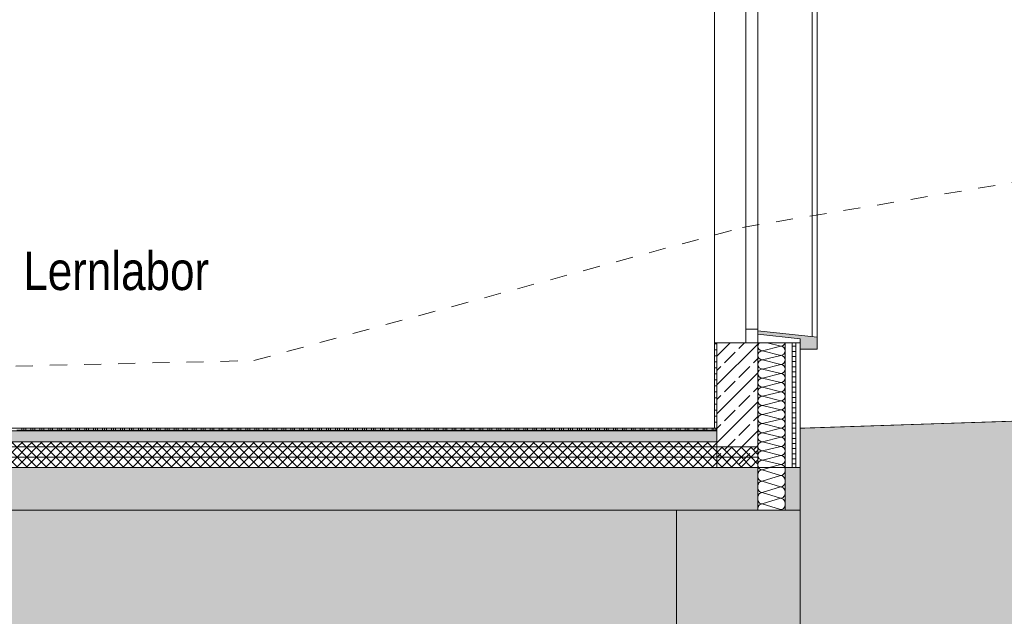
# Model space of a CAD drawing. Header units: metres. Extents: x 0 to 334, y 0 to 60.
# Tile 64 of 72: x 114.47 to 120.24, y 11.82 to 15.31. Entities that reach past the tile are written whole.
import ezdxf

# ---------------------------------------------------------------- set-up
doc = ezdxf.new("R2010")
doc.units = ezdxf.units.M
doc.header["$MEASUREMENT"] = 0
doc.linetypes.add('Strichlinie_ eng', pattern=[0.115, 0.075, -0.04])
for name, color, linetype in [('00 Linien_Kreise_Splines', 7, 'Continuous'), ('00 Schraffuren', 7, 'Continuous'), ('60 Gelände neu', 7, 'Continuous'), ('94 Genehmigungsplanung Bemaßung', 7, 'Continuous'), ('Neubau_00 Schraffuren', 7, 'Continuous'), ('Neubau_10 Wand außen', 7, 'Continuous'), ('Neubau_20 Bodenaufbau', 7, 'Continuous'), ('Neubau_20 Fundament_Bodenplatte', 7, 'Continuous'), ('Neubau_90 Allgemein Beschriftung', 7, 'Continuous')]:
    doc.layers.add(name, color=color, linetype=linetype)
doc.styles.add('ERSTELLTER_STIL_1', font='ARIALN.TTF')
doc.linetypes.add('Gras', pattern='A,0,[5,995_ARC_301 ERW_SC_A1_2607011.Shx,S=0.007937,R=0,X=0,Y=0.039752],-1,0', length=1)
doc.dimstyles.new('ERSTELLTER_STIL__1', dxfattribs={"dimtxt": 0.175, "dimasz": 0.095143, "dimexe": 0.18, "dimexo": 0.0625, "dimgap": 0, "dimtad": 1, "dimzin": 0, "dimdsep": 46, "dimtxsty": 'ERSTELLTER_STIL_1', "dimblk": 'ARROWHEAD_6', "dimblk1": 'ARROWHEAD_6', "dimblk2": 'ARROWHEAD_6', "dimcen": 0.09, "dimse1": 1, "dimse2": 1, "dimclrd": 7, "dimclre": 7, "dimclrt": 7, "dimazin": 0, "dimtfac": 1, "dimtdec": 4, "dimtmove": 0, "dimatfit": 3, "dimfxl": 1, "dimtolj": 1, "dimtzin": 0, "dimarcsym": 0})
pattern_1 = [(45, (111.51342, 12.92067), (-0.02828427, 0.02828427), []), (135, (111.51342, 12.92067), (0.02828427, 0.02828427), [])]
pattern_2 = [(45, (111.51342, 12.92067), (-0.0848528, 0.0848528), []), (45, (111.471, 12.9631), (-0.0848528, 0.0848528), [0.09, -0.03])]

# ---------------------------------------------------------------- blocks, each defined once
blk = doc.blocks.new('*X29', base_point=(111.5134, 12.9207))
at = {"layer": 'Neubau_20 Bodenaufbau', "color": 7, "linetype": 'Continuous', "lineweight": 13}
for p, q in [((114.4834, 12.9207), (114.4834, 12.9057)), ((114.4947, 12.9207), (114.4947, 12.9057)), ((114.5059, 12.9207), (114.5059, 12.9057)), ((114.5359, 12.9207), (114.5359, 12.9057)), ((114.5472, 12.9207), (114.5472, 12.9057)), ((114.5584, 12.9207), (114.5584, 12.9057)), ((114.5884, 12.9207), (114.5884, 12.9057)), ((114.5997, 12.9207), (114.5997, 12.9057)), ((114.6109, 12.9207), (114.6109, 12.9057)), ((114.6409, 12.9207), (114.6409, 12.9057)), ((114.6522, 12.9207), (114.6522, 12.9057)), ((114.6634, 12.9207), (114.6634, 12.9057)), ((114.6934, 12.9207), (114.6934, 12.9057)), ((114.7047, 12.9207), (114.7047, 12.9057)), ((114.7159, 12.9207), (114.7159, 12.9057)), ((114.7459, 12.9207), (114.7459, 12.9057)), ((114.7572, 12.9207), (114.7572, 12.9057)), ((114.7684, 12.9207), (114.7684, 12.9057)), ((114.7984, 12.9207), (114.7984, 12.9057)), ((114.8097, 12.9207), (114.8097, 12.9057)), ((114.8209, 12.9207), (114.8209, 12.9057)), ((114.8509, 12.9207), (114.8509, 12.9057)), ((114.8622, 12.9207), (114.8622, 12.9057)), ((114.8734, 12.9207), (114.8734, 12.9057)), ((114.9034, 12.9207), (114.9034, 12.9057)), ((114.9147, 12.9207), (114.9147, 12.9057)), ((114.9259, 12.9207), (114.9259, 12.9057)), ((114.9559, 12.9207), (114.9559, 12.9057)), ((114.9672, 12.9207), (114.9672, 12.9057)), ((114.9784, 12.9207), (114.9784, 12.9057)), ((115.0084, 12.9207), (115.0084, 12.9057)), ((115.0197, 12.9207), (115.0197, 12.9057)), ((115.0309, 12.9207), (115.0309, 12.9057)), ((115.0609, 12.9207), (115.0609, 12.9057)), ((115.0722, 12.9207), (115.0722, 12.9057)), ((115.0834, 12.9207), (115.0834, 12.9057)), ((115.1134, 12.9207), (115.1134, 12.9057)), ((115.1247, 12.9207), (115.1247, 12.9057)), ((115.1359, 12.9207), (115.1359, 12.9057)), ((115.1659, 12.9207), (115.1659, 12.9057)), ((115.1772, 12.9207), (115.1772, 12.9057)), ((115.1884, 12.9207), (115.1884, 12.9057)), ((115.2184, 12.9207), (115.2184, 12.9057)), ((115.2297, 12.9207), (115.2297, 12.9057)), ((115.2409, 12.9207), (115.2409, 12.9057)), ((115.2709, 12.9207), (115.2709, 12.9057)), ((115.2822, 12.9207), (115.2822, 12.9057)), ((115.2934, 12.9207), (115.2934, 12.9057)), ((115.3234, 12.9207), (115.3234, 12.9057)), ((115.3347, 12.9207), (115.3347, 12.9057)), ((115.3459, 12.9207), (115.3459, 12.9057)), ((115.3759, 12.9207), (115.3759, 12.9057)), ((115.3872, 12.9207), (115.3872, 12.9057)), ((115.3984, 12.9207), (115.3984, 12.9057)), ((115.4284, 12.9207), (115.4284, 12.9057)), ((115.4397, 12.9207), (115.4397, 12.9057)), ((115.4509, 12.9207), (115.4509, 12.9057)), ((115.4809, 12.9207), (115.4809, 12.9057)), ((115.4922, 12.9207), (115.4922, 12.9057)), ((115.5034, 12.9207), (115.5034, 12.9057)), ((115.5334, 12.9207), (115.5334, 12.9057)), ((115.5447, 12.9207), (115.5447, 12.9057)), ((115.5559, 12.9207), (115.5559, 12.9057)), ((115.5859, 12.9207), (115.5859, 12.9057)), ((115.5972, 12.9207), (115.5972, 12.9057)), ((115.6084, 12.9207), (115.6084, 12.9057)), ((115.6384, 12.9207), (115.6384, 12.9057)), ((115.6497, 12.9207), (115.6497, 12.9057)), ((115.6609, 12.9207), (115.6609, 12.9057)), ((115.6909, 12.9207), (115.6909, 12.9057)), ((115.7022, 12.9207), (115.7022, 12.9057)), ((115.7134, 12.9207), (115.7134, 12.9057)), ((115.7434, 12.9207), (115.7434, 12.9057)), ((115.7547, 12.9207), (115.7547, 12.9057)), ((115.7659, 12.9207), (115.7659, 12.9057)), ((115.7959, 12.9207), (115.7959, 12.9057)), ((115.8072, 12.9207), (115.8072, 12.9057)), ((115.8184, 12.9207), (115.8184, 12.9057)), ((115.8484, 12.9207), (115.8484, 12.9057)), ((115.8597, 12.9207), (115.8597, 12.9057)), ((115.8709, 12.9207), (115.8709, 12.9057)), ((115.9009, 12.9207), (115.9009, 12.9057)), ((115.9122, 12.9207), (115.9122, 12.9057)), ((115.9234, 12.9207), (115.9234, 12.9057)), ((115.9534, 12.9207), (115.9534, 12.9057)), ((115.9647, 12.9207), (115.9647, 12.9057)), ((115.9759, 12.9207), (115.9759, 12.9057)), ((116.0059, 12.9207), (116.0059, 12.9057)), ((116.0172, 12.9207), (116.0172, 12.9057)), ((116.0284, 12.9207), (116.0284, 12.9057)), ((116.0584, 12.9207), (116.0584, 12.9057)), ((116.0697, 12.9207), (116.0697, 12.9057)), ((116.0809, 12.9207), (116.0809, 12.9057)), ((116.1109, 12.9207), (116.1109, 12.9057)), ((116.1222, 12.9207), (116.1222, 12.9057)), ((116.1334, 12.9207), (116.1334, 12.9057)), ((116.1634, 12.9207), (116.1634, 12.9057)), ((116.1747, 12.9207), (116.1747, 12.9057)), ((116.1859, 12.9207), (116.1859, 12.9057)), ((116.2159, 12.9207), (116.2159, 12.9057)), ((116.2272, 12.9207), (116.2272, 12.9057)), ((116.2384, 12.9207), (116.2384, 12.9057)), ((116.2684, 12.9207), (116.2684, 12.9057)), ((116.2797, 12.9207), (116.2797, 12.9057)), ((116.2909, 12.9207), (116.2909, 12.9057)), ((116.3209, 12.9207), (116.3209, 12.9057)), ((116.3322, 12.9207), (116.3322, 12.9057)), ((116.3434, 12.9207), (116.3434, 12.9057)), ((116.3734, 12.9207), (116.3734, 12.9057)), ((116.3847, 12.9207), (116.3847, 12.9057)), ((116.3959, 12.9207), (116.3959, 12.9057)), ((116.4259, 12.9207), (116.4259, 12.9057)), ((116.4372, 12.9207), (116.4372, 12.9057)), ((116.4484, 12.9207), (116.4484, 12.9057)), ((116.4784, 12.9207), (116.4784, 12.9057)), ((116.4897, 12.9207), (116.4897, 12.9057)), ((116.5009, 12.9207), (116.5009, 12.9057)), ((116.5309, 12.9207), (116.5309, 12.9057)), ((116.5422, 12.9207), (116.5422, 12.9057)), ((116.5534, 12.9207), (116.5534, 12.9057)), ((116.5834, 12.9207), (116.5834, 12.9057)), ((116.5947, 12.9207), (116.5947, 12.9057)), ((116.6059, 12.9207), (116.6059, 12.9057)), ((116.6359, 12.9207), (116.6359, 12.9057)), ((116.6472, 12.9207), (116.6472, 12.9057)), ((116.6584, 12.9207), (116.6584, 12.9057)), ((116.6884, 12.9207), (116.6884, 12.9057)), ((116.6997, 12.9207), (116.6997, 12.9057)), ((116.7109, 12.9207), (116.7109, 12.9057)), ((116.7409, 12.9207), (116.7409, 12.9057)), ((116.7522, 12.9207), (116.7522, 12.9057)), ((116.7634, 12.9207), (116.7634, 12.9057)), ((116.7934, 12.9207), (116.7934, 12.9057)), ((116.8047, 12.9207), (116.8047, 12.9057)), ((116.8159, 12.9207), (116.8159, 12.9057)), ((116.8459, 12.9207), (116.8459, 12.9057)), ((116.8572, 12.9207), (116.8572, 12.9057)), ((116.8684, 12.9207), (116.8684, 12.9057)), ((116.8984, 12.9207), (116.8984, 12.9057)), ((116.9097, 12.9207), (116.9097, 12.9057)), ((116.9209, 12.9207), (116.9209, 12.9057)), ((116.9509, 12.9207), (116.9509, 12.9057)), ((116.9622, 12.9207), (116.9622, 12.9057)), ((116.9734, 12.9207), (116.9734, 12.9057)), ((117.0034, 12.9207), (117.0034, 12.9057)), ((117.0147, 12.9207), (117.0147, 12.9057)), ((117.0259, 12.9207), (117.0259, 12.9057)), ((117.0559, 12.9207), (117.0559, 12.9057)), ((117.0672, 12.9207), (117.0672, 12.9057)), ((117.0784, 12.9207), (117.0784, 12.9057)), ((117.1084, 12.9207), (117.1084, 12.9057)), ((117.1197, 12.9207), (117.1197, 12.9057)), ((117.1309, 12.9207), (117.1309, 12.9057)), ((117.1609, 12.9207), (117.1609, 12.9057)), ((117.1722, 12.9207), (117.1722, 12.9057)), ((117.1834, 12.9207), (117.1834, 12.9057)), ((117.2134, 12.9207), (117.2134, 12.9057)), ((117.2247, 12.9207), (117.2247, 12.9057)), ((117.2359, 12.9207), (117.2359, 12.9057)), ((117.2659, 12.9207), (117.2659, 12.9057)), ((117.2772, 12.9207), (117.2772, 12.9057)), ((117.2884, 12.9207), (117.2884, 12.9057)), ((117.3184, 12.9207), (117.3184, 12.9057)), ((117.3297, 12.9207), (117.3297, 12.9057)), ((117.3409, 12.9207), (117.3409, 12.9057)), ((117.3709, 12.9207), (117.3709, 12.9057)), ((117.3822, 12.9207), (117.3822, 12.9057)), ((117.3934, 12.9207), (117.3934, 12.9057)), ((117.4234, 12.9207), (117.4234, 12.9057)), ((117.4347, 12.9207), (117.4347, 12.9057)), ((117.4459, 12.9207), (117.4459, 12.9057)), ((117.4759, 12.9207), (117.4759, 12.9057)), ((117.4872, 12.9207), (117.4872, 12.9057)), ((117.4984, 12.9207), (117.4984, 12.9057)), ((117.5284, 12.9207), (117.5284, 12.9057)), ((117.5397, 12.9207), (117.5397, 12.9057)), ((117.5509, 12.9207), (117.5509, 12.9057)), ((117.5809, 12.9207), (117.5809, 12.9057)), ((117.5922, 12.9207), (117.5922, 12.9057)), ((117.6034, 12.9207), (117.6034, 12.9057)), ((117.6334, 12.9207), (117.6334, 12.9057)), ((117.6447, 12.9207), (117.6447, 12.9057)), ((117.6559, 12.9207), (117.6559, 12.9057)), ((117.6859, 12.9207), (117.6859, 12.9057)), ((117.6972, 12.9207), (117.6972, 12.9057)), ((117.7084, 12.9207), (117.7084, 12.9057)), ((117.7384, 12.9207), (117.7384, 12.9057)), ((117.7497, 12.9207), (117.7497, 12.9057)), ((117.7609, 12.9207), (117.7609, 12.9057)), ((117.7909, 12.9207), (117.7909, 12.9057)), ((117.8022, 12.9207), (117.8022, 12.9057)), ((117.8134, 12.9207), (117.8134, 12.9057)), ((117.8434, 12.9207), (117.8434, 12.9057)), ((117.8547, 12.9207), (117.8547, 12.9057)), ((117.8659, 12.9207), (117.8659, 12.9057)), ((117.8959, 12.9207), (117.8959, 12.9057)), ((117.9072, 12.9207), (117.9072, 12.9057)), ((117.9184, 12.9207), (117.9184, 12.9057)), ((117.9484, 12.9207), (117.9484, 12.9057)), ((117.9597, 12.9207), (117.9597, 12.9057)), ((117.9709, 12.9207), (117.9709, 12.9057)), ((118.0009, 12.9207), (118.0009, 12.9057)), ((118.0122, 12.9207), (118.0122, 12.9057)), ((118.0234, 12.9207), (118.0234, 12.9057)), ((118.0534, 12.9207), (118.0534, 12.9057)), ((118.0647, 12.9207), (118.0647, 12.9057)), ((118.0759, 12.9207), (118.0759, 12.9057)), ((118.1059, 12.9207), (118.1059, 12.9057)), ((118.1172, 12.9207), (118.1172, 12.9057)), ((118.1284, 12.9207), (118.1284, 12.9057)), ((118.1584, 12.9207), (118.1584, 12.9057)), ((118.1697, 12.9207), (118.1697, 12.9057)), ((118.1809, 12.9207), (118.1809, 12.9057)), ((118.2109, 12.9207), (118.2109, 12.9057)), ((118.2222, 12.9207), (118.2222, 12.9057)), ((118.2334, 12.9207), (118.2334, 12.9057)), ((118.2634, 12.9207), (118.2634, 12.9057)), ((118.2747, 12.9207), (118.2747, 12.9057)), ((118.2859, 12.9207), (118.2859, 12.9057)), ((118.3159, 12.9207), (118.3159, 12.9057)), ((118.3272, 12.9207), (118.3272, 12.9057)), ((118.3384, 12.9207), (118.3384, 12.9057)), ((118.3684, 12.9207), (118.3684, 12.9057)), ((118.3797, 12.9207), (118.3797, 12.9057)), ((118.3909, 12.9207), (118.3909, 12.9057)), ((118.4209, 12.9207), (118.4209, 12.9057)), ((118.4322, 12.9207), (118.4322, 12.9057)), ((118.4434, 12.9207), (118.4434, 12.9057)), ((118.4734, 12.9207), (118.4734, 12.9057)), ((118.4847, 12.9207), (118.4847, 12.9057)), ((118.4959, 12.9207), (118.4959, 12.9057)), ((118.5259, 12.9207), (118.5259, 12.9057)), ((118.5372, 12.9207), (118.5372, 12.9057)), ((118.5484, 12.9207), (118.5484, 12.9057)), ((114.4534, 12.9094), (114.5059, 12.9094)), ((114.5059, 12.9094), (114.5584, 12.9094)), ((114.5584, 12.9094), (114.6109, 12.9094)), ((114.6109, 12.9094), (114.6634, 12.9094)), ((114.6634, 12.9094), (114.7159, 12.9094)), ((114.7159, 12.9094), (114.7684, 12.9094)), ((114.7684, 12.9094), (114.8209, 12.9094)), ((114.8209, 12.9094), (114.8734, 12.9094)), ((114.8734, 12.9094), (114.9259, 12.9094)), ((114.9259, 12.9094), (114.9784, 12.9094)), ((114.9784, 12.9094), (115.0309, 12.9094)), ((115.0309, 12.9094), (115.0834, 12.9094)), ((115.0834, 12.9094), (115.1359, 12.9094)), ((115.1359, 12.9094), (115.1884, 12.9094)), ((115.1884, 12.9094), (115.2409, 12.9094)), ((115.2409, 12.9094), (115.2934, 12.9094)), ((115.2934, 12.9094), (115.3459, 12.9094)), ((115.3459, 12.9094), (115.3984, 12.9094)), ((115.3984, 12.9094), (115.4509, 12.9094)), ((115.4509, 12.9094), (115.5034, 12.9094)), ((115.5034, 12.9094), (115.5559, 12.9094)), ((115.5559, 12.9094), (115.6084, 12.9094)), ((115.6084, 12.9094), (115.6609, 12.9094)), ((115.6609, 12.9094), (115.7134, 12.9094)), ((115.7134, 12.9094), (115.7659, 12.9094)), ((115.7659, 12.9094), (115.8184, 12.9094)), ((115.8184, 12.9094), (115.8709, 12.9094)), ((115.8709, 12.9094), (115.9234, 12.9094)), ((115.9234, 12.9094), (115.9759, 12.9094)), ((115.9759, 12.9094), (116.0284, 12.9094)), ((116.0284, 12.9094), (116.0809, 12.9094)), ((116.0809, 12.9094), (116.1334, 12.9094)), ((116.1334, 12.9094), (116.1859, 12.9094)), ((116.1859, 12.9094), (116.2384, 12.9094)), ((116.2384, 12.9094), (116.2909, 12.9094)), ((116.2909, 12.9094), (116.3434, 12.9094)), ((116.3434, 12.9094), (116.3959, 12.9094)), ((116.3959, 12.9094), (116.4484, 12.9094)), ((116.4484, 12.9094), (116.5009, 12.9094)), ((116.5009, 12.9094), (116.5534, 12.9094)), ((116.5534, 12.9094), (116.6059, 12.9094)), ((116.6059, 12.9094), (116.6584, 12.9094)), ((116.6584, 12.9094), (116.7109, 12.9094)), ((116.7109, 12.9094), (116.7634, 12.9094)), ((116.7634, 12.9094), (116.8159, 12.9094)), ((116.8159, 12.9094), (116.8684, 12.9094)), ((116.8684, 12.9094), (116.9209, 12.9094)), ((116.9209, 12.9094), (116.9734, 12.9094)), ((116.9734, 12.9094), (117.0259, 12.9094)), ((117.0259, 12.9094), (117.0784, 12.9094)), ((117.0784, 12.9094), (117.1309, 12.9094)), ((117.1309, 12.9094), (117.1834, 12.9094)), ((117.1834, 12.9094), (117.2359, 12.9094)), ((117.2359, 12.9094), (117.2884, 12.9094)), ((117.2884, 12.9094), (117.3409, 12.9094)), ((117.3409, 12.9094), (117.3934, 12.9094)), ((117.3934, 12.9094), (117.4459, 12.9094)), ((117.4459, 12.9094), (117.4984, 12.9094)), ((117.4984, 12.9094), (117.5509, 12.9094)), ((117.5509, 12.9094), (117.6034, 12.9094)), ((117.6034, 12.9094), (117.6559, 12.9094)), ((117.6559, 12.9094), (117.7084, 12.9094)), ((117.7084, 12.9094), (117.7609, 12.9094)), ((117.7609, 12.9094), (117.8134, 12.9094)), ((117.8134, 12.9094), (117.8659, 12.9094)), ((117.8659, 12.9094), (117.9184, 12.9094)), ((117.9184, 12.9094), (117.9709, 12.9094)), ((117.9709, 12.9094), (118.0234, 12.9094)), ((118.0234, 12.9094), (118.0759, 12.9094)), ((118.0759, 12.9094), (118.1284, 12.9094)), ((118.1284, 12.9094), (118.1809, 12.9094)), ((118.1809, 12.9094), (118.2334, 12.9094)), ((118.2334, 12.9094), (118.2859, 12.9094)), ((118.2859, 12.9094), (118.3384, 12.9094)), ((118.3384, 12.9094), (118.3909, 12.9094)), ((118.3909, 12.9094), (118.4434, 12.9094)), ((118.4434, 12.9094), (118.4959, 12.9094)), ((118.4959, 12.9094), (118.5484, 12.9094)), ((118.5484, 12.9094), (118.5547, 12.9094))]:
    blk.add_line(p, q, dxfattribs=at)
blk = doc.blocks.new('*X70', base_point=(111.5134, 12.9207))
at = {"layer": 'Neubau_00 Schraffuren', "color": 8, "linetype": 'Continuous', "lineweight": 9}
for p, q in [((118.7976, 12.6907), (118.8006, 12.6862)), ((118.866, 12.6907), (118.8197, 12.6764)), ((118.9527, 12.6891), (118.952, 12.6907)), ((118.7948, 12.6558), (118.7947, 12.6556)), ((118.7973, 12.6616), (118.7948, 12.6558)), ((118.8006, 12.6666), (118.7973, 12.6616)), ((118.8006, 12.6862), (118.8047, 12.682)), ((118.8047, 12.6708), (118.8006, 12.6666)), ((118.8047, 12.682), (118.8094, 12.6789)), ((118.8094, 12.6739), (118.8047, 12.6708)), ((118.8094, 12.6789), (118.8145, 12.677)), ((118.8145, 12.6757), (118.8094, 12.6739)), ((118.8145, 12.677), (118.8197, 12.6764)), ((118.8197, 12.6764), (118.8145, 12.6757)), ((118.9277, 12.6431), (118.8197, 12.6764)), ((118.9277, 12.6431), (118.8197, 12.6097)), ((118.9277, 12.6431), (118.933, 12.6437)), ((118.933, 12.6424), (118.9277, 12.6431)), ((118.933, 12.6437), (118.9381, 12.6456)), ((118.9381, 12.6405), (118.933, 12.6424)), ((118.9381, 12.6456), (118.9427, 12.6487)), ((118.9427, 12.6374), (118.9381, 12.6405)), ((118.9427, 12.6487), (118.9468, 12.6528)), ((118.9468, 12.6333), (118.9427, 12.6374)), ((118.9468, 12.6528), (118.9502, 12.6579)), ((118.9502, 12.6282), (118.9468, 12.6333)), ((118.9502, 12.6579), (118.9527, 12.6636)), ((118.9542, 12.6829), (118.9527, 12.6891)), ((118.9527, 12.6636), (118.9542, 12.6699)), ((118.9547, 12.6764), (118.9542, 12.6829)), ((118.9542, 12.6699), (118.9547, 12.6764)), ((118.7947, 12.6305), (118.7948, 12.6303)), ((118.7948, 12.5891), (118.7947, 12.5889)), ((118.7948, 12.6303), (118.7973, 12.6245)), ((118.7973, 12.5949), (118.7948, 12.5891)), ((118.7973, 12.6245), (118.8006, 12.6195)), ((118.8006, 12.6), (118.7973, 12.5949)), ((118.8006, 12.6195), (118.8047, 12.6153)), ((118.8047, 12.6041), (118.8006, 12.6)), ((118.8047, 12.6153), (118.8094, 12.6123)), ((118.8094, 12.6072), (118.8047, 12.6041)), ((118.8094, 12.6123), (118.8145, 12.6104)), ((118.8145, 12.6091), (118.8094, 12.6072)), ((118.8145, 12.6104), (118.8197, 12.6097)), ((118.8197, 12.6097), (118.8145, 12.6091)), ((118.9277, 12.5764), (118.8197, 12.6097)), ((118.9277, 12.5764), (118.8197, 12.5431)), ((118.9277, 12.5764), (118.933, 12.577)), ((118.933, 12.5757), (118.9277, 12.5764)), ((118.933, 12.577), (118.9381, 12.5789)), ((118.9381, 12.5739), (118.933, 12.5757)), ((118.9381, 12.5789), (118.9427, 12.582)), ((118.9427, 12.582), (118.9468, 12.5862)), ((118.9468, 12.5862), (118.9502, 12.5912)), ((118.9527, 12.6225), (118.9502, 12.6282)), ((118.9502, 12.5912), (118.9527, 12.597)), ((118.9542, 12.6162), (118.9527, 12.6225)), ((118.9527, 12.597), (118.9542, 12.6032)), ((118.9547, 12.6097), (118.9542, 12.6162)), ((118.9542, 12.6032), (118.9547, 12.6097)), ((118.7947, 12.5639), (118.7948, 12.5636)), ((118.7948, 12.5225), (118.7947, 12.5223)), ((118.7948, 12.5636), (118.7973, 12.5579)), ((118.7973, 12.5282), (118.7948, 12.5225)), ((118.7973, 12.5579), (118.8006, 12.5528)), ((118.8006, 12.5333), (118.7973, 12.5282)), ((118.8006, 12.5528), (118.8047, 12.5487)), ((118.8047, 12.5374), (118.8006, 12.5333)), ((118.8047, 12.5487), (118.8094, 12.5456)), ((118.8094, 12.5405), (118.8047, 12.5374)), ((118.8094, 12.5456), (118.8145, 12.5437)), ((118.8145, 12.5424), (118.8094, 12.5405)), ((118.8145, 12.5437), (118.8197, 12.5431)), ((118.8197, 12.5431), (118.8145, 12.5424)), ((118.9277, 12.5097), (118.8197, 12.5431)), ((118.9427, 12.5708), (118.9381, 12.5739)), ((118.9468, 12.5666), (118.9427, 12.5708)), ((118.9427, 12.5153), (118.9468, 12.5195)), ((118.9502, 12.5616), (118.9468, 12.5666)), ((118.9468, 12.5195), (118.9502, 12.5245)), ((118.9527, 12.5558), (118.9502, 12.5616)), ((118.9502, 12.5245), (118.9527, 12.5303)), ((118.9542, 12.5496), (118.9527, 12.5558)), ((118.9527, 12.5303), (118.9542, 12.5366)), ((118.9547, 12.5431), (118.9542, 12.5496)), ((118.9542, 12.5366), (118.9547, 12.5431)), ((118.7947, 12.4972), (118.7948, 12.497)), ((118.7948, 12.497), (118.7973, 12.4912)), ((118.7973, 12.4616), (118.7948, 12.4558)), ((118.7973, 12.4912), (118.8006, 12.4862)), ((118.8006, 12.4666), (118.7973, 12.4616)), ((118.8006, 12.4862), (118.8047, 12.482)), ((118.8047, 12.4708), (118.8006, 12.4666)), ((118.8047, 12.482), (118.8094, 12.4789)), ((118.8094, 12.4739), (118.8047, 12.4708)), ((118.8094, 12.4789), (118.8145, 12.477)), ((118.8145, 12.4757), (118.8094, 12.4739)), ((118.8145, 12.477), (118.8197, 12.4764)), ((118.8197, 12.4764), (118.8145, 12.4757)), ((118.9277, 12.5097), (118.8197, 12.4764)), ((118.9277, 12.4431), (118.8197, 12.4764)), ((118.9277, 12.5097), (118.933, 12.5104)), ((118.933, 12.5091), (118.9277, 12.5097)), ((118.933, 12.5104), (118.9381, 12.5123)), ((118.9381, 12.5072), (118.933, 12.5091)), ((118.9381, 12.5123), (118.9427, 12.5153)), ((118.9427, 12.5041), (118.9381, 12.5072)), ((118.9468, 12.5), (118.9427, 12.5041)), ((118.9502, 12.4949), (118.9468, 12.5)), ((118.9527, 12.4891), (118.9502, 12.4949)), ((118.9502, 12.4579), (118.9527, 12.4636)), ((118.9542, 12.4829), (118.9527, 12.4891)), ((118.9527, 12.4636), (118.9542, 12.4699)), ((118.9547, 12.4764), (118.9542, 12.4829)), ((118.9542, 12.4699), (118.9547, 12.4764)), ((118.7948, 12.4558), (118.7947, 12.4556)), ((118.9277, 12.4431), (118.92, 12.4407)), ((118.9277, 12.4431), (118.933, 12.4437)), ((118.933, 12.4424), (118.9277, 12.4431)), ((118.933, 12.4437), (118.9381, 12.4456)), ((118.9377, 12.4407), (118.933, 12.4424)), ((118.9381, 12.4456), (118.9427, 12.4487)), ((118.9427, 12.4487), (118.9468, 12.4528)), ((118.9468, 12.4528), (118.9502, 12.4579))]:
    blk.add_line(p, q, dxfattribs=at)
blk = doc.blocks.new('*X72', base_point=(111.5134, 12.9207))
at = {"layer": 'Neubau_10 Wand außen', "color": 8, "linetype": 'Continuous', "lineweight": 9}
for p, q in [((118.9281, 13.4007), (118.8214, 13.374)), ((118.9281, 13.4007), (118.8481, 13.4207)), ((118.9281, 13.3473), (118.8214, 13.374)), ((118.9281, 13.3473), (118.8214, 13.3207)), ((118.9281, 13.294), (118.8214, 13.3207)), ((118.9281, 13.294), (118.8214, 13.2673)), ((118.9281, 13.2407), (118.8214, 13.2673)), ((118.9281, 13.2407), (118.8214, 13.214)), ((118.9281, 13.1873), (118.8214, 13.214)), ((118.9281, 13.1873), (118.8214, 13.1607)), ((118.9281, 13.134), (118.8214, 13.1607)), ((118.9281, 13.134), (118.8214, 13.1073)), ((118.9281, 13.0807), (118.8214, 13.1073)), ((118.9281, 13.0807), (118.8214, 13.054)), ((118.9281, 13.0273), (118.8214, 13.054)), ((118.9281, 13.0273), (118.8214, 13.0007)), ((118.9281, 12.974), (118.8214, 13.0007)), ((118.9281, 12.974), (118.8214, 12.9473)), ((118.9281, 12.9207), (118.8214, 12.9473)), ((118.9281, 12.9207), (118.8214, 12.894)), ((118.9281, 12.8673), (118.8214, 12.894)), ((118.9281, 12.8673), (118.8214, 12.8407)), ((118.9281, 12.814), (118.8214, 12.8407)), ((118.9281, 12.814), (118.8214, 12.7873)), ((118.9281, 12.7607), (118.8214, 12.7873)), ((118.9281, 12.7607), (118.8214, 12.734)), ((118.9281, 12.7073), (118.8214, 12.734)), ((118.9281, 12.7073), (118.8614, 12.6907))]:
    blk.add_line(p, q, dxfattribs=at)
for centre, start, end in [((118.8214, 13.4007), 131.4097, 180), ((118.8214, 13.4007), 180, 270), ((118.9281, 13.4273), 270, 345.52244), ((118.9281, 13.374), 0, 90), ((118.8214, 13.3473), 90, 180), ((118.8214, 13.3473), 180, 270), ((118.9281, 13.374), 270, 0), ((118.9281, 13.3207), 0, 90), ((118.8214, 13.294), 90, 180), ((118.8214, 13.294), 180, 270), ((118.8214, 13.2407), 90, 180), ((118.9281, 13.3207), 270, 0), ((118.9281, 13.2673), 0, 90), ((118.9281, 13.2673), 270, 0), ((118.8214, 13.2407), 180, 270), ((118.8214, 13.1873), 90, 180), ((118.9281, 13.214), 0, 90), ((118.9281, 13.214), 270, 0), ((118.8214, 13.1873), 180, 270), ((118.8214, 13.134), 90, 180), ((118.9281, 13.1607), 0, 90), ((118.9281, 13.1607), 270, 0), ((118.8214, 13.134), 180, 270), ((118.8214, 13.0807), 90, 180), ((118.9281, 13.1073), 0, 90), ((118.9281, 13.1073), 270, 0), ((118.8214, 13.0807), 180, 270), ((118.8214, 13.0273), 90, 180), ((118.9281, 13.054), 0, 90), ((118.9281, 13.054), 270, 0), ((118.8214, 13.0273), 180, 270), ((118.8214, 12.974), 90, 180), ((118.9281, 13.0007), 0, 90), ((118.9281, 13.0007), 270, 0), ((118.8214, 12.974), 180, 270), ((118.8214, 12.9207), 90, 180), ((118.8214, 12.9207), 180, 270), ((118.9281, 12.9473), 0, 90), ((118.9281, 12.9473), 270, 0), ((118.9281, 12.894), 0, 90), ((118.8214, 12.8673), 90, 180), ((118.8214, 12.8673), 180, 270), ((118.9281, 12.894), 270, 0), ((118.9281, 12.8407), 0, 90), ((118.8214, 12.814), 90, 180), ((118.8214, 12.814), 180, 270), ((118.9281, 12.8407), 270, 0), ((118.9281, 12.7873), 0, 90), ((118.8214, 12.7607), 90, 180), ((118.8214, 12.7607), 180, 270), ((118.9281, 12.7873), 270, 0), ((118.9281, 12.734), 0, 90), ((118.8214, 12.7073), 90, 180), ((118.8214, 12.7073), 180, 218.68216), ((118.9281, 12.734), 270, 0), ((118.9281, 12.6807), 22.02434, 90)]:
    blk.add_arc(centre, 0.0267, start, end, dxfattribs=at)
blk = doc.blocks.new('*D75', base_point=(111.5134, 12.9207))
at = {"layer": '94 Genehmigungsplanung Bemaßung', "color": 7, "linetype": 'Continuous', "lineweight": 9}
for p, q in [((102.1906, 12.9207), (102.0028, 12.9207)), ((102.0466, 12.9707), (102.1468, 12.8706)), ((102.0967, 12.6907), (102.0967, 12.9207)), ((102.1906, 12.6907), (102.0028, 12.6907)), ((102.0466, 12.7407), (102.1468, 12.6406))]:
    blk.add_line(p, q, dxfattribs=at)
blk = doc.blocks.new('ARROWHEAD_6')
at = {"color": 0, "linetype": 'Continuous', "lineweight": 0}
for p, q in [((0, 0), (-1, 0)), ((-0.5, -0.5), (0.5, 0.5))]:
    blk.add_line(p, q, dxfattribs=at)
blk = doc.blocks.new('*D76', base_point=(111.5134, 12.9207))
at = {"layer": '94 Genehmigungsplanung Bemaßung', "color": 7, "linetype": 'Continuous', "lineweight": 9}
for p, q in [((102.1906, 15.9207), (102.0028, 15.9207)), ((102.0466, 15.9707), (102.1468, 15.8706)), ((102.0967, 12.9207), (102.0967, 15.9207)), ((102.1906, 12.9207), (102.0028, 12.9207)), ((102.0466, 12.9707), (102.1468, 12.8706))]:
    blk.add_line(p, q, dxfattribs=at)
at = {"layer": '94 Genehmigungsplanung Bemaßung', "color": 7, "lineweight": 9, "char_height": 0.175, "attachment_point": 7, "rotation": 90, "style": 'ERSTELLTER_STIL_1'}
for s, insert in [('\\A1;{\\pql;\\fArial Narrow|b0|i0|c0|p0;\\W1.000000;3,00}', (102.0617, 14.2235)), ('\\A1;{\\pql;\\fArial Narrow|b0|i0|c0|p0;\\W1.000000;23}', (102.0617, 12.9707))]:
    blk.add_mtext(s, dxfattribs=dict(at, insert=insert))

msp = doc.modelspace()

# ---------------------------------------------------------------- hatches: boundary and pattern name
at = {"layer": '00 Schraffuren', "linetype": 'Continuous', "lineweight": 13, "true_color": 0x9f9f9f}
msp.add_hatch(color=253, dxfattribs=at).paths.add_polyline_path([(43.5717, 4.8209), (133.0445, 4.8206), (133.0445, 12.2257), (133.0445, 13.2774), (128.8945, 13.3407), (128.1162, 13.3407), (124.8005, 13.1801), (122.5567, 13.1167), (120.6956, 12.9753), (119.0417, 12.9207), (119.0417, 12.6907), (118.9547, 12.6907), (118.9547, 12.4407), (84.4101, 12.4407), (84.4101, 12.6907), (84.4101, 12.7807), (83.8738, 12.7807), (83.2646, 12.7807), (81.5003, 12.7401), (79.3877, 12.6806), (77.0803, 12.6031), (67.6876, 12.4055), (59.6786, 12.0893), (57.5937, 12.1571), (56.4639, 12.1693), (56.1593, 12.1528), (54.0125, 12.1477), (49.9115, 11.4539), (46.1219, 10.9207), (43.8402, 10.9207), (43.5717, 10.9207), (43.5717, 8.7669)])
at = {"layer": '60 Gelände neu', "linetype": 'Continuous', "lineweight": 9}
h = msp.add_hatch(dxfattribs=at)
h.set_pattern_fill('Natur_Boden_gewachsen_0001', color=8, style=0, pattern_type=2)
h.set_pattern_definition([(45, (111.51342, 12.92067), (-0.106066, 0.106066), []), (45, (111.47807, 12.95602), (-0.212132, 0.212132), []), (45, (111.4427, 12.99138), (-0.212132, 0.212132), []), (135, (111.407356, 13.026735), (0.03535534, 0.03535534), [0.15, -0.15])])
h.paths.add_polyline_path([(119.0417, 4.8207), (128.8945, 4.8207), (128.8945, 13.3407), (128.0539, 13.3407), (124.8005, 13.1801), (122.5567, 13.1167), (120.6901, 12.9745), (119.0689, 12.9207), (119.0417, 12.9207)])
at = {"layer": 'Neubau_10 Wand außen', "linetype": 'Continuous', "lineweight": 0, "true_color": 0x000000}
msp.add_hatch(color=18, dxfattribs=at).paths.add_polyline_path([(119.1417, 13.4542), (118.7947, 13.4907), (118.7947, 13.4707), (119.0417, 13.4447), (119.0417, 13.3842), (119.1417, 13.3842)])
h = msp.add_hatch(dxfattribs=at)
h.set_pattern_fill('Gips_0001', color=18, style=0, pattern_type=2)
h.set_pattern_definition([(45, (111.513422, 12.92067), (-0.01767767, 0.01767767), [0, -0.025])])
h.paths.add_polyline_path([(118.5397, 12.9207), (118.5547, 12.9207), (118.5547, 13.4207), (118.5397, 13.4207)])
h = msp.add_hatch(dxfattribs=at)
h.set_pattern_fill('Beton_Stahlbeton_0001', color=18, style=0, pattern_type=2)
h.set_pattern_definition(pattern_2)
h.paths.add_polyline_path([(118.5547, 12.9207), (118.5547, 12.8107), (118.7947, 12.8107), (118.7947, 13.4207), (118.5547, 13.4207)])
h = msp.add_hatch(dxfattribs=at)
h.set_pattern_fill('Holzwerkstoff_Sperrholz__D2', color=18, style=0, pattern_type=2)
h.set_pattern_definition([(0, (111.513422, 12.92067), (0, 0.03), [])])
h.paths.add_polyline_path([(118.9947, 12.6907), (119.0167, 12.6907), (119.0167, 13.4207), (118.9947, 13.4207)])
h = msp.add_hatch(dxfattribs=at)
h.set_pattern_fill('Metall_Zinkblech_0001', color=18, style=0, pattern_type=2)
h.set_pattern_definition([(90, (111.53342, 12.92067), (-0.4, 0), []), (90, (111.51342, 12.92067), (-0.4, 0), []), (90, (111.49342, 12.92067), (-0.4, 0), []), (90, (111.71342, 13.92067), (-0.2, 0), [])])
h.paths.add_polyline_path([(119.0167, 12.6907), (119.0417, 12.6907), (119.0417, 13.4207), (119.0167, 13.4207)])
at = {"layer": 'Neubau_10 Wand außen', "linetype": 'Continuous', "lineweight": 9}
h = msp.add_hatch(dxfattribs=at)
h.set_pattern_fill('Beton_Stahlbeton_0001', style=0, pattern_type=2)
h.set_pattern_definition(pattern_2)
h.paths.add_polyline_path([(118.5547, 12.8107), (118.7947, 12.8107), (118.7947, 12.6907), (118.5547, 12.6907)])
at = {"layer": 'Neubau_20 Bodenaufbau', "linetype": 'Continuous', "lineweight": 0, "true_color": 0x000000}
h = msp.add_hatch(dxfattribs=at)
h.set_pattern_fill('Beton_unbewehrt_0001', color=18, style=0, pattern_type=2)
h.set_pattern_definition([(45, (111.51342, 12.92067), (-0.0707107, 0.0707107), [0.075, -0.025]), (45, (111.51342, 12.99138), (-0.0707107, 0.0707107), [0.075, -0.025])])
h.paths.add_polyline_path([(108.1697, 12.8407), (118.5547, 12.8407), (118.5547, 12.9057), (108.1697, 12.9057)])
at = {"layer": 'Neubau_20 Bodenaufbau', "linetype": 'Continuous', "lineweight": 9}
h = msp.add_hatch(dxfattribs=at)
h.set_pattern_fill('Dämmung_hart_1_0001', color=8, style=0, pattern_type=2)
h.set_pattern_definition(pattern_1)
h.paths.add_polyline_path([(84.5833, 12.7507), (118.7947, 12.7507), (118.7947, 12.8107), (118.5547, 12.8107), (108.1697, 12.8107), (107.9297, 12.8107), (96.6141, 12.8107), (96.3543, 12.8107), (84.8431, 12.8107), (84.5833, 12.8107)])
h = msp.add_hatch(dxfattribs=at)
h.set_pattern_fill('Dämmung_hart_1_0001', color=8, style=0, pattern_type=2)
h.set_pattern_definition(pattern_1)
h.paths.add_polyline_path([(108.1697, 12.8107), (118.5547, 12.8107), (118.5547, 12.8407), (108.1697, 12.8407)])
h = msp.add_hatch(dxfattribs=at)
h.set_pattern_fill('Dämmung_hart_1_0001', color=8, style=0, pattern_type=2)
h.set_pattern_definition(pattern_1)
h.paths.add_polyline_path([(84.5833, 12.6907), (118.7947, 12.6907), (118.7947, 12.7507), (84.5833, 12.7507)])
at = {"layer": 'Neubau_20 Fundament_Bodenplatte', "linetype": 'Continuous', "lineweight": 0, "true_color": 0x000000}
h = msp.add_hatch(dxfattribs=at)
h.set_pattern_fill('Beton_Stahlbeton_0001', color=18, style=0, pattern_type=2)
h.set_pattern_definition(pattern_2)
h.paths.add_polyline_path([(84.5833, 12.4407), (118.7947, 12.4407), (118.7947, 12.6907), (84.5833, 12.6907)])

# ---------------------------------------------------------------- linework, layer by layer
at = {"color": 83, "linetype": 'Gras', "lineweight": 18, "true_color": 0x73a873}
msp.add_lwpolyline([(119.0417, 12.9207), (120.6956, 12.9753), (122.5567, 13.1167), (124.8005, 13.1801), (128.0539, 13.3407), (129.494, 13.3407), (132.6584, 13.2843)], dxfattribs=at)
at = {"layer": '00 Linien_Kreise_Splines', "color": 76, "linetype": 'Strichlinie_ eng', "lineweight": 18, "true_color": 0x417e00}
msp.add_lwpolyline([(83.2646, 12.7807), (87.1002, 12.8438), (89.2091, 12.8507), (90.8206, 12.8534), (93.8291, 12.833), (97.3113, 12.8217), (98.7948, 12.8188), (100.5648, 12.8079), (105.0733, 12.9207), (107.9464, 13.0191), (109.6488, 13.1739), (115.8424, 13.3166), (118.704, 14.0971), (120.7139, 14.4311), (122.5567, 14.4467), (124.8005, 14.5022), (128.5346, 14.364), (132.6387, 13.5323)], dxfattribs=at)
at = {"layer": '00 Linien_Kreise_Splines', "color": 7, "linetype": 'Continuous', "lineweight": 9}
msp.add_lwpolyline([(54.0125, 12.1477), (56.1593, 12.1528), (56.4639, 12.1693), (57.5937, 12.1571), (59.6786, 12.0893), (67.6876, 12.4055), (77.0803, 12.6031), (79.3877, 12.6806), (83.2646, 12.7807), (84.4101, 12.7807), (84.4101, 12.6907), (84.4101, 12.4407), (118.9547, 12.4407), (118.9547, 12.6907), (119.0417, 12.6907), (119.0417, 12.9207), (120.6956, 12.9753), (122.5567, 13.1167), (124.8005, 13.1801), (128.0539, 13.3407), (128.8945, 13.3407), (133.0445, 13.2774)], dxfattribs=at)
at = {"layer": '00 Schraffuren', "color": 7, "linetype": 'Continuous', "lineweight": 9, "flags": 128}
msp.add_lwpolyline([(43.5717, 4.8209), (133.0445, 4.8206), (133.0445, 12.2257), (133.0445, 13.2774), (128.8945, 13.3407), (128.1162, 13.3407), (124.8005, 13.1801), (122.5567, 13.1167), (120.6956, 12.9753), (119.0417, 12.9207), (119.0417, 12.6907), (118.9547, 12.6907), (118.9547, 12.4407), (84.4101, 12.4407)], dxfattribs=at)
at = {"layer": '60 Gelände neu', "color": 66, "linetype": 'Continuous', "lineweight": 18, "true_color": 0x597e00}
for p, q in [((119.0417, 12.9207), (120.7058, 12.9757)), ((118.3177, 12.4407), (118.3177, 4.8207))]:
    msp.add_line(p, q, dxfattribs=at)
at = {"layer": '60 Gelände neu', "color": 7, "linetype": 'Continuous', "lineweight": 13}
for p, q in [((119.0417, 12.9207), (119.0417, 12.6907)), ((119.0417, 12.6907), (119.0417, 4.8207))]:
    msp.add_line(p, q, dxfattribs=at)
at = {"layer": '60 Gelände neu', "color": 7, "linetype": 'Continuous', "lineweight": 13, "flags": 128}
msp.add_lwpolyline([(128.8945, 13.3407), (128.0539, 13.3407), (124.8005, 13.1801), (122.5567, 13.1167), (120.6901, 12.9745), (119.0689, 12.9207), (119.0417, 12.9207)], dxfattribs=at)
at = {"layer": 'Neubau_00 Schraffuren', "color": 7, "linetype": 'Continuous', "lineweight": 9, "flags": 128}
msp.add_lwpolyline([(118.9547, 12.4407), (118.9547, 12.6907), (118.7947, 12.6907), (118.7947, 12.4407)], close=True, dxfattribs=at)
at = {"layer": 'Neubau_10 Wand außen', "color": 7, "linetype": 'Continuous', "lineweight": 13}
for p, q in [((118.5397, 13.4207), (118.5397, 15.9207)), ((118.7946, 13.5007), (118.7248, 13.5007)), ((118.5397, 13.4207), (118.5397, 12.9207)), ((118.5547, 13.4207), (118.5397, 13.4207)), ((118.9547, 13.4207), (118.9547, 12.6907)), ((118.9947, 13.4207), (118.9947, 12.6907)), ((118.9947, 13.4207), (118.9947, 12.6907)), ((119.0167, 13.4207), (119.0167, 12.6907)), ((118.9547, 12.4407), (118.7947, 12.4407)), ((118.9947, 12.4407), (118.9547, 12.4407)), ((119.0417, 12.4407), (118.9947, 12.4407))]:
    msp.add_line(p, q, dxfattribs=at)
at = {"layer": 'Neubau_10 Wand außen', "color": 7, "linetype": 'Continuous', "lineweight": 9}
for p, q in [((119.1117, 13.4574), (119.1117, 15.8607)), ((119.1417, 13.4542), (119.1417, 15.8607)), ((118.7947, 13.4907), (119.1417, 13.4542)), ((118.7947, 13.4707), (119.0417, 13.4447)), ((119.0417, 13.4447), (119.0417, 13.4207)), ((119.1417, 13.4542), (119.1417, 13.3842)), ((119.1417, 13.3842), (119.0417, 13.3842))]:
    msp.add_line(p, q, dxfattribs=at)
at = {"layer": 'Neubau_10 Wand außen', "color": 7, "linetype": 'Continuous', "lineweight": 13, "flags": 128}
for points in [[(118.7247, 15.9307), (118.7247, 15.8507), (118.7247, 13.5007), (118.7247, 13.4207)], [(118.7248, 15.9307), (118.7248, 15.8507), (118.7248, 13.5007), (118.7248, 13.4207)], [(118.7946, 15.9307), (118.7946, 15.8507), (118.7946, 13.5007), (118.7946, 13.4207)], [(118.7947, 15.8807), (118.7947, 15.8607), (118.7947, 15.8507), (118.7947, 13.5007), (118.7947, 13.4907), (118.7947, 13.4707)], [(118.5547, 13.4207), (118.5547, 12.9207), (118.5547, 12.9057), (118.5547, 12.8407), (118.5547, 12.8107)], [(119.0417, 13.4207), (119.0167, 13.4207), (118.9947, 13.4207), (118.9547, 13.4207), (118.7947, 13.4207), (118.7946, 13.4207), (118.7248, 13.4207), (118.7247, 13.4207), (118.5547, 13.4207)], [(118.7947, 13.4207), (118.7947, 12.8107), (118.7947, 12.7507), (118.7947, 12.6907)], [(119.0417, 13.4207), (119.0417, 13.3842), (119.0417, 12.9207)], [(119.0417, 12.6907), (119.0167, 12.6907), (118.9947, 12.6907), (118.9547, 12.6907), (118.7947, 12.6907)]]:
    msp.add_lwpolyline(points, dxfattribs=at)
at = {"layer": 'Neubau_10 Wand außen', "color": 7, "linetype": 'Continuous', "lineweight": 9, "flags": 128}
msp.add_lwpolyline([(118.5547, 12.8107), (118.7947, 12.8107), (118.7947, 12.6907), (118.5547, 12.6907)], close=True, dxfattribs=at)
at = {"layer": 'Neubau_20 Bodenaufbau', "color": 7, "linetype": 'Continuous', "lineweight": 13}
for p, q in [((118.5397, 12.9207), (108.1847, 12.9207)), ((118.5547, 12.9207), (118.5397, 12.9207)), ((118.5547, 12.9057), (108.1697, 12.9057)), ((118.5547, 12.8407), (108.1697, 12.8407)), ((118.7947, 12.7507), (84.5833, 12.7507)), ((118.7947, 12.6907), (84.5833, 12.6907))]:
    msp.add_line(p, q, dxfattribs=at)
at = {"layer": 'Neubau_20 Bodenaufbau', "color": 7, "linetype": 'Continuous', "lineweight": 13, "flags": 128}
msp.add_lwpolyline([(118.7947, 12.8107), (118.5547, 12.8107), (108.1697, 12.8107), (107.9297, 12.8107), (96.6141, 12.8107), (96.3543, 12.8107), (84.8431, 12.8107), (84.5833, 12.8107)], dxfattribs=at)
at = {"layer": 'Neubau_20 Fundament_Bodenplatte', "color": 7, "linetype": 'Continuous', "lineweight": 9}
for p, q in [((118.7947, 12.6907), (118.7947, 12.4407)), ((118.7947, 12.4407), (84.5833, 12.4407))]:
    msp.add_line(p, q, dxfattribs=at)

# ---------------------------------------------------------------- block references
at = {"layer": 'Neubau_00 Schraffuren', "color": 8, "linetype": 'Continuous', "lineweight": 9}
msp.add_blockref('*X70', (111.5134, 12.9207), dxfattribs=at)
at = {"layer": 'Neubau_10 Wand außen', "lineweight": 0}
msp.add_blockref('*X72', (111.5134, 12.9207), dxfattribs=at)
at = {"layer": 'Neubau_20 Bodenaufbau', "lineweight": 0}
msp.add_blockref('*X29', (111.5134, 12.9207), dxfattribs=at)

# ---------------------------------------------------------------- texts
at = {"layer": 'Neubau_90 Allgemein Beschriftung', "color": 253, "linetype": 'Continuous', "lineweight": 13, "true_color": 0x9f9f9f, "insert": (113.9825, 13.9549), "char_height": 0.225, "attachment_point": 2, "style": 'ERSTELLTER_STIL_1'}
msp.add_mtext('\\A1;{\\pqc;\\fArial Narrow|b0|i0|c0|p0;\\W1.000000;0.45 Kreativ - und Lernlabor}', dxfattribs=at)

# ---------------------------------------------------------------- dimensions: what is measured, and where the dimension line sits
at = {"layer": '94 Genehmigungsplanung Bemaßung', "color": 7, "linetype": 'Continuous', "lineweight": 9}
for base, p1, p2, picture, middle in [((102.0967, 15.9207), (136.3204, 12.9207), (93.7463, 15.9207), '*D76', (101.9742, 14.45)), ((102.0967, 12.9207), (93.7463, 12.6907), (136.3204, 12.9207), '*D75', (101.9742, 13.1039))]:
    dim = msp.add_linear_dim(base=base, p1=p1, p2=p2, angle=90, dimstyle='ERSTELLTER_STIL__1', dxfattribs=at)
    dim.commit()
    dim.dimension.update_dxf_attribs({"geometry": picture, "text_midpoint": middle, "dimtype": 160, "text_rotation": 90})

doc.saveas('drawing.dxf')
